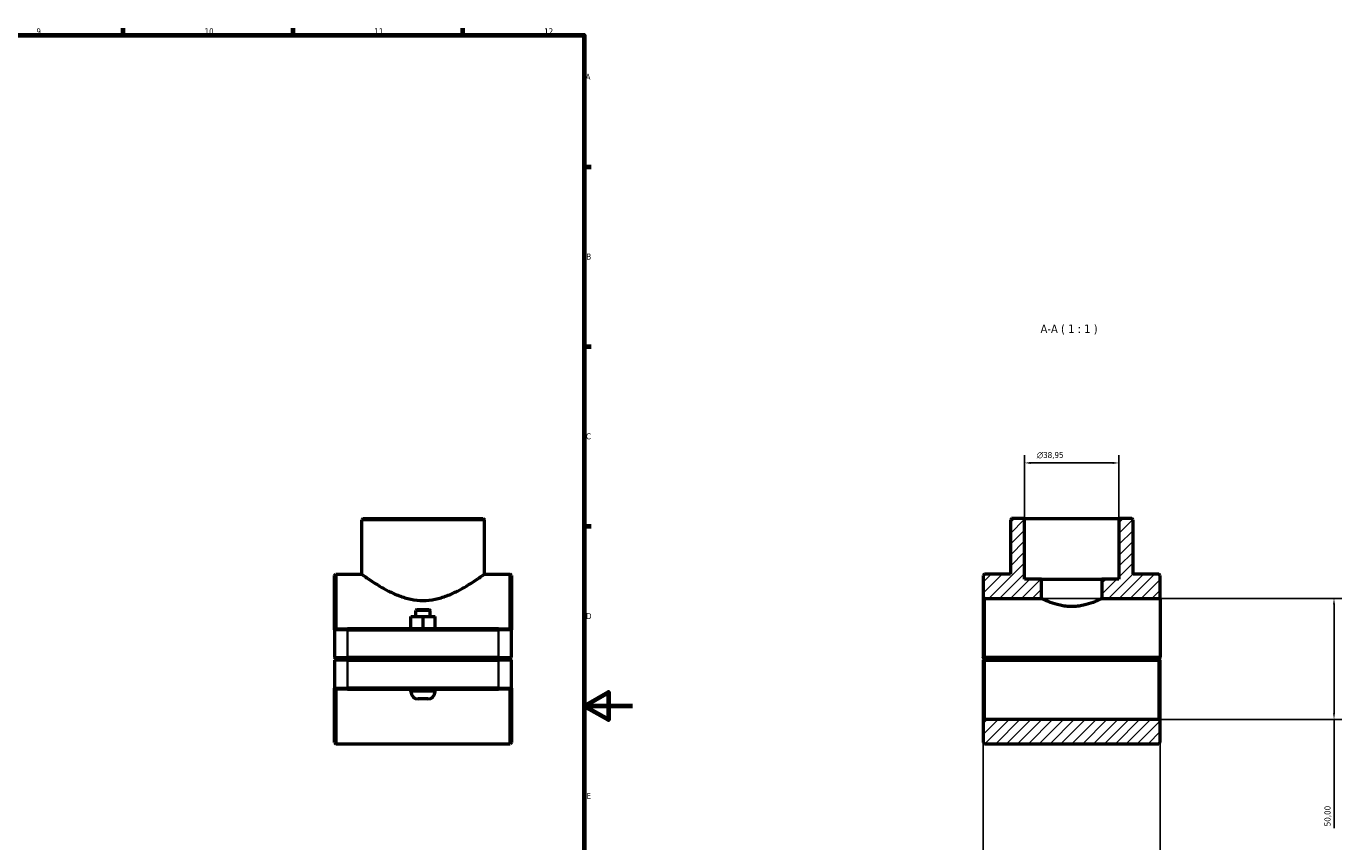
# Model space of a CAD drawing. Header units: millimetres. Extents: x 0 to 1134, y -4 to 1083.
# Tile 6 of 6: x 591 to 1134, y 241 to 578. Entities that reach past the tile are written whole.
import ezdxf

# ---------------------------------------------------------------- set-up
doc = ezdxf.new("R2010")
doc.units = ezdxf.units.MM
for name, color, linetype, lineweight in [('Border (ISO)', 7, 'Continuous', 70), ('Dimension (ISO)', 7, 'Continuous', 25), ('Hatch (ISO)', 7, 'Continuous', 18), ('Symbol (ISO)', 7, 'Continuous', 25), ('Visible (ISO)', 7, 'Continuous', 50), ('Visible Narrow (ISO)', 7, 'Continuous', 35)]:
    doc.layers.add(name, color=color, linetype=linetype, lineweight=lineweight)
doc.styles.add('Label Text (ISO)', font='tahoma.ttf')
doc.styles.add('Note Text (ISO)', font='tahoma.ttf')
doc.dimstyles.new('Default (ISO)', dxfattribs={"dimtxt": 2.5, "dimasz": 2.5, "dimexe": 3.175, "dimexo": 0, "dimgap": 0.762, "dimtad": 1, "dimrnd": 1e-08, "dimzin": 0, "dimtxsty": 'Note Text (ISO)', "dimcen": 0.09, "dimdle": 10, "dimclrd": 256, "dimclre": 256, "dimclrt": 232, "dimazin": 0, "dimtfac": 1.40208, "dimtmove": 0, "dimatfit": 3, "dimfxl": 1, "dimtolj": 1, "dimtzin": 0, "dimlwd": -1, "dimlwe": -1, "dimarcsym": 0})

# ---------------------------------------------------------------- blocks, each defined once
blk = doc.blocks.new('Borders Default Border')
at = {"layer": 'Border (ISO)'}
for p, q in [((630.75, 574), (630.75, 576.9)), ((700.83, 574), (700.83, 576.9)), ((770.92, 574), (770.92, 576.9)), ((821, 519.75), (823.9, 519.75)), ((821, 445.5), (823.9, 445.5)), ((821, 371.25), (823.9, 371.25))]:
    blk.add_line(p, q, dxfattribs=at)
at = {"layer": 'Border (ISO)', "flags": 128}
for points in [[(20, 20), (20, 574), (821, 574), (821, 20), (20, 20)], [(841, 297), (821, 297), (831, 302.77), (831, 291.23), (821, 297)]]:
    blk.add_lwpolyline(points, dxfattribs=at)
at = {"layer": 'Border (ISO)', "color": 232, "true_color": 0xca0064, "char_height": 2.5, "attachment_point": 7, "style": 'Note Text (ISO)'}
for s, insert in [('9', (594.88, 574.35)), ('10', (664.29, 574.35)), ('11', (734.37, 574.4)), ('12', (804.46, 574.4)), ('A', (821.59, 555.62)), ('B', (821.89, 481.37)), ('C', (821.73, 407.08)), ('D', (821.73, 332.88)), ('E', (821.94, 258.63))]:
    blk.add_mtext(s, dxfattribs=dict(at, insert=insert))
blk = doc.blocks.new('*D7')
at = {"layer": 'Defpoints', "color": 0, "transparency": 16777216}
for p in [(1002.75, 397.39), (1002.75, 374.43), (1041.71, 374.43)]:
    blk.add_point(p, dxfattribs=at)
at = {"layer": 'Dimension (ISO)', "transparency": 16777216}
for p, q in [((1002.75, 374.43), (1002.75, 400.57)), ((1039.21, 397.39), (1005.25, 397.39)), ((1041.71, 374.43), (1041.71, 400.57))]:
    blk.add_line(p, q, dxfattribs=at)
for points in [[(1005.25, 397.81), (1005.25, 396.97), (1002.75, 397.39)], [(1039.21, 397.81), (1039.21, 396.97), (1041.71, 397.39)]]:
    blk.add_solid(points, dxfattribs=at)
at = {"layer": 'Dimension (ISO)', "color": 232, "true_color": 0xca0064, "transparency": 16777216, "insert": (1007.84, 401.91), "char_height": 2.5, "attachment_point": 1, "style": 'Note Text (ISO)'}
blk.add_mtext('\\A1;\\fAIGDT|b0|i0;\\H2.5000;\\ln\\fTahoma|b0|i0;\\H2.5000;38,95', dxfattribs=at)
blk = doc.blocks.new('*D8')
at = {"layer": 'Defpoints', "color": 0, "transparency": 16777216}
for p in [(985.73, 316.98), (1058.73, 316.98), (985.73, 147.11)]:
    blk.add_point(p, dxfattribs=at)
at = {"layer": 'Dimension (ISO)', "transparency": 16777216}
for p, q in [((985.73, 316.98), (985.73, 143.94)), ((1058.73, 316.98), (1058.73, 143.94)), ((985.73, 147.11), (973.46, 147.11)), ((1056.23, 147.11), (988.23, 147.11))]:
    blk.add_line(p, q, dxfattribs=at)
for points in [[(988.23, 147.53), (988.23, 146.7), (985.73, 147.11)], [(1056.23, 147.53), (1056.23, 146.7), (1058.73, 147.11)]]:
    blk.add_solid(points, dxfattribs=at)
at = {"layer": 'Dimension (ISO)', "color": 232, "true_color": 0xca0064, "transparency": 16777216, "insert": (974.22, 151.05), "char_height": 2.5, "attachment_point": 1, "style": 'Note Text (ISO)'}
blk.add_mtext('\\A1;73,00', dxfattribs=at)
blk = doc.blocks.new('*D9')
at = {"layer": 'Defpoints', "color": 0, "transparency": 16777216}
for p in [(1009.73, 341.43), (1058.23, 291.43), (1130.51, 291.43)]:
    blk.add_point(p, dxfattribs=at)
at = {"layer": 'Dimension (ISO)', "transparency": 16777216}
for p, q in [((1009.73, 341.43), (1133.68, 341.43)), ((1130.51, 338.93), (1130.51, 293.93)), ((1058.23, 291.43), (1133.68, 291.43)), ((1130.51, 291.43), (1130.51, 246.56))]:
    blk.add_line(p, q, dxfattribs=at)
for points in [[(1130.09, 338.93), (1130.92, 338.93), (1130.51, 341.43)], [(1130.09, 293.93), (1130.92, 293.93), (1130.51, 291.43)]]:
    blk.add_solid(points, dxfattribs=at)
at = {"layer": 'Dimension (ISO)', "color": 232, "true_color": 0xca0064, "transparency": 16777216, "insert": (1126.57, 247.33), "char_height": 2.5, "attachment_point": 1, "rotation": 90, "style": 'Note Text (ISO)'}
blk.add_mtext('\\A1;50,00', dxfattribs=at)

msp = doc.modelspace()

# ---------------------------------------------------------------- hatches: boundary and pattern name
at = {"layer": 'Hatch (ISO)'}
h = msp.add_hatch(dxfattribs=at)
h.set_pattern_fill('ANSI31', color=256, scale=25.4, style=0)
h.set_pattern_definition([(45, (0, 0), (-2.245064, 2.245064), [])])
h.paths.add_polyline_path([(1058.73, 281.927), (1058.73, 290.927), (1058.23, 291.427), (986.23, 291.427), (985.73, 290.927), (985.73, 281.927), (986.23, 281.427), (1058.23, 281.427)])
h.paths.add_polyline_path([(1034.73, 341.427), (1058.73, 341.427), (1058.73, 350.927), (1058.23, 351.427), (1047.549, 351.427), (1047.549, 373.927), (1047.049, 374.427), (1041.706, 374.427), (1041.706, 349.427), (1034.73, 349.427)])
h.paths.add_polyline_path([(985.73, 350.927), (985.73, 341.927), (986.23, 341.427), (1009.73, 341.427), (1009.73, 349.427), (1002.754, 349.427), (1002.754, 374.427), (997.411, 374.427), (996.911, 373.927), (996.911, 351.427), (986.23, 351.427)])

# ---------------------------------------------------------------- linework, layer by layer
at = {"layer": 'Visible (ISO)'}
for p, q in [((729.645, 374.427), (729.145, 373.927)), ((729.145, 351.427), (729.145, 373.927)), ((779.783, 373.927), (729.145, 373.927)), ((729.645, 374.427), (779.283, 374.427)), ((779.283, 374.427), (779.783, 373.927)), ((779.783, 351.427), (779.783, 373.927)), ((997.411, 374.427), (996.911, 373.927)), ((996.911, 373.927), (996.911, 351.427)), ((1002.754, 374.427), (997.411, 374.427)), ((1002.754, 349.427), (1002.754, 374.427)), ((1002.754, 374.427), (1041.706, 374.427)), ((1047.049, 374.427), (1041.706, 374.427)), ((1041.706, 374.427), (1041.706, 349.427)), ((1047.549, 373.927), (1047.049, 374.427)), ((1047.549, 351.427), (1047.549, 373.927)), ((717.964, 350.927), (718.464, 351.427)), ((717.964, 328.427), (717.964, 350.927)), ((718.464, 351.427), (718.464, 328.927)), ((718.464, 351.427), (729.145, 351.427)), ((779.783, 351.427), (790.464, 351.427)), ((790.464, 328.927), (790.464, 351.427)), ((790.964, 350.927), (790.464, 351.427)), ((790.964, 350.927), (790.964, 328.427)), ((986.23, 351.427), (985.73, 350.927)), ((985.73, 350.927), (985.73, 341.927)), ((996.911, 351.427), (986.23, 351.427)), ((1009.73, 349.427), (1002.754, 349.427)), ((1009.73, 341.427), (1009.73, 349.427)), ((1009.73, 349.427), (1034.73, 349.427)), ((1041.706, 349.427), (1034.73, 349.427)), ((1034.73, 349.427), (1034.73, 341.427)), ((1058.23, 351.427), (1047.549, 351.427)), ((1058.73, 350.927), (1058.23, 351.427)), ((1058.73, 341.427), (1058.73, 350.927)), ((751.964, 336.927), (751.464, 336.427)), ((751.964, 336.927), (756.964, 336.927)), ((756.964, 336.927), (757.464, 336.427)), ((985.73, 341.927), (986.23, 341.427)), ((985.73, 341.927), (985.73, 316.977)), ((986.23, 341.427), (1009.73, 341.427)), ((986.23, 316.977), (986.23, 341.427)), ((1034.73, 341.427), (1058.73, 341.427)), ((1058.73, 341.427), (1058.73, 316.977)), ((749.448, 333.927), (749.479, 333.927)), ((749.448, 328.927), (749.448, 333.927)), ((749.479, 333.927), (754.495, 333.927)), ((749.479, 328.927), (749.479, 333.927)), ((757.464, 336.427), (751.464, 336.427)), ((751.464, 333.927), (751.464, 336.427)), ((754.495, 333.927), (759.479, 333.927)), ((754.495, 328.927), (754.495, 333.927)), ((757.464, 333.927), (757.464, 336.427)), ((759.479, 328.927), (759.479, 333.927)), ((718.464, 328.927), (717.964, 328.427)), ((723.264, 328.427), (717.964, 328.427)), ((717.964, 328.427), (717.964, 316.977)), ((718.464, 328.927), (723.264, 328.927)), ((785.664, 328.927), (723.264, 328.927)), ((723.264, 328.427), (785.664, 328.427)), ((785.664, 328.927), (790.464, 328.927)), ((790.964, 328.427), (785.664, 328.427)), ((790.464, 328.927), (790.964, 328.427)), ((790.964, 316.977), (790.964, 328.427)), ((718.464, 316.477), (717.964, 316.977)), ((717.964, 316.977), (723.264, 316.977)), ((718.464, 316.377), (717.964, 315.877)), ((723.264, 315.877), (717.964, 315.877)), ((717.964, 315.877), (717.964, 304.427)), ((723.264, 316.477), (718.464, 316.477)), ((718.464, 316.377), (723.264, 316.377)), ((785.664, 316.977), (723.264, 316.977)), ((723.264, 316.477), (785.664, 316.477)), ((785.664, 316.377), (723.264, 316.377)), ((723.264, 315.877), (785.664, 315.877)), ((749.464, 316.377), (749.464, 316.477)), ((759.464, 316.377), (759.464, 316.477)), ((785.664, 316.977), (790.964, 316.977)), ((790.464, 316.477), (785.664, 316.477)), ((785.664, 316.377), (790.464, 316.377)), ((790.964, 315.877), (785.664, 315.877)), ((790.464, 316.477), (790.964, 316.977)), ((790.464, 316.377), (790.964, 315.877)), ((790.964, 304.427), (790.964, 315.877)), ((985.73, 315.877), (985.73, 290.927)), ((986.23, 316.477), (985.981, 316.727)), ((985.981, 316.128), (986.23, 316.377)), ((1058.73, 316.977), (986.23, 316.977)), ((986.23, 316.477), (1058.23, 316.477)), ((1058.23, 316.377), (986.23, 316.377)), ((986.23, 291.427), (986.23, 315.877)), ((986.23, 315.877), (1058.23, 315.877)), ((1017.23, 316.477), (1017.23, 316.377)), ((1027.23, 316.477), (1027.23, 316.377)), ((1058.73, 316.977), (1058.23, 316.477)), ((1058.23, 316.377), (1058.48, 316.128)), ((1058.23, 315.877), (1058.23, 291.427)), ((1058.73, 316.977), (1058.73, 316.977)), ((1058.73, 290.927), (1058.73, 315.877)), ((717.964, 281.927), (717.964, 304.427)), ((717.964, 304.427), (723.264, 304.427)), ((718.464, 303.927), (717.964, 304.427)), ((785.664, 304.427), (723.264, 304.427)), ((785.664, 304.427), (790.964, 304.427)), ((790.464, 303.927), (790.964, 304.427)), ((790.964, 304.427), (790.964, 281.927)), ((718.464, 303.927), (718.464, 281.427)), ((723.264, 303.927), (718.464, 303.927)), ((723.264, 303.927), (785.664, 303.927)), ((749.464, 302.927), (749.464, 303.927)), ((756.464, 299.927), (752.464, 299.927)), ((759.464, 302.927), (759.464, 303.927)), ((790.464, 303.927), (785.664, 303.927)), ((790.464, 281.427), (790.464, 303.927)), ((986.23, 291.427), (985.73, 290.927)), ((985.73, 290.927), (985.73, 281.927)), ((1058.23, 291.427), (986.23, 291.427)), ((1058.73, 290.927), (1058.23, 291.427)), ((1058.73, 281.927), (1058.73, 290.927)), ((717.964, 281.927), (718.464, 281.427)), ((718.464, 281.427), (790.464, 281.427)), ((790.964, 281.927), (790.464, 281.427)), ((985.73, 281.927), (986.23, 281.427)), ((986.23, 281.427), (1058.23, 281.427)), ((1058.23, 281.427), (1058.73, 281.927))]:
    msp.add_line(p, q, dxfattribs=at)
for centre, start, end in [((752.464, 302.927), 180, 270), ((756.464, 302.927), 270, 0)]:
    msp.add_arc(centre, 3, start, end, dxfattribs=at)
for points, knots in [([(729.145, 351.427), (729.145, 351.427), (729.31, 351.307), (729.984, 350.824), (730.492, 350.462), (731.807, 349.549), (732.615, 348.998), (734.452, 347.796), (735.48, 347.145), (737.66, 345.847), (738.898, 345.149), (741.595, 343.781), (743.055, 343.112), (746.133, 341.949), (747.754, 341.454), (751.075, 340.775), (752.777, 340.593), (754.464, 340.593)], [12.0435857, 12.0435857, 12.0435857, 12.0435857, 12.5410709, 12.5410709, 13.0385561, 13.0385561, 13.5360413, 13.5360413, 14.0335264, 14.0335264, 14.5396734, 14.5396734, 15.0458204, 15.0458204, 15.5519673, 15.5519673, 16.0581143, 16.0581143, 16.0581143, 16.0581143]), ([(754.464, 340.593), (756.151, 340.593), (757.852, 340.775), (761.174, 341.454), (762.794, 341.949), (765.872, 343.112), (767.332, 343.781), (770.03, 345.149), (771.267, 345.847), (773.448, 347.145), (774.476, 347.796), (776.312, 348.998), (777.12, 349.549), (778.435, 350.462), (778.943, 350.824), (779.617, 351.307), (779.783, 351.427), (779.783, 351.427)], [0, 0, 0, 0, 0.506147, 0.506147, 1.0122939, 1.0122939, 1.5184409, 1.5184409, 2.0245878, 2.0245878, 2.522073, 2.522073, 3.0195582, 3.0195582, 3.5170434, 3.5170434, 4.0145286, 4.0145286, 4.0145286, 4.0145286]), ([(1022.23, 338.078), (1021.428, 338.078), (1020.605, 338.124), (1018.978, 338.306), (1018.174, 338.442), (1015.873, 338.942), (1014.487, 339.399), (1012.299, 340.226), (1011.341, 340.656), (1010.377, 341.109), (1010.132, 341.229), (1009.808, 341.388), (1009.73, 341.427), (1009.73, 341.427)], [0, 0, 0, 0, 0.240572, 0.240572, 0.481144, 0.481144, 0.962288, 0.962288, 1.4421204, 1.4421204, 1.6820366, 1.6820366, 1.9219528, 1.9219528, 1.9219528, 1.9219528]), ([(1034.73, 341.427), (1034.73, 341.427), (1034.652, 341.388), (1034.329, 341.229), (1034.084, 341.109), (1033.12, 340.656), (1032.162, 340.226), (1029.974, 339.399), (1028.588, 338.942), (1026.287, 338.442), (1025.483, 338.306), (1023.856, 338.124), (1023.032, 338.078), (1022.23, 338.078)], [5.7658583, 5.7658583, 5.7658583, 5.7658583, 6.0057745, 6.0057745, 6.2456907, 6.2456907, 6.725523, 6.725523, 7.206667, 7.206667, 7.447239, 7.447239, 7.687811, 7.687811, 7.687811, 7.687811])]:
    msp.add_open_spline(points, degree=3, knots=knots, dxfattribs=at)
for points in [[(985.981, 316.727), (985.856, 316.851), (985.73, 316.977)], [(985.73, 315.877), (985.856, 316.003), (985.981, 316.128)], [(1058.48, 316.128), (1058.604, 316.003), (1058.73, 315.877)]]:
    msp.add_open_spline(points, degree=2, dxfattribs=at)
for points, weights in [([(985.981, 316.727), (986.107, 316.853), (986.23, 316.977)], [1.00580089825, 1.00874122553, 1.01163921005]), ([(986.23, 315.877), (986.107, 316.002), (985.981, 316.128)], [1.01163921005, 1.00874122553, 1.00580089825]), ([(1058.48, 316.128), (1058.354, 316.002), (1058.23, 315.877)], [1.00580089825, 1.00874122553, 1.01163921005])]:
    msp.add_rational_spline(points, weights, degree=2, dxfattribs=at)
at = {"layer": 'Visible Narrow (ISO)'}
for p, q in [((723.264, 328.902), (723.264, 328.452)), ((723.264, 317.55), (723.264, 327.855)), ((785.664, 328.902), (785.664, 328.452)), ((785.664, 327.855), (785.664, 317.55)), ((723.264, 316.502), (723.264, 316.952)), ((723.264, 316.352), (723.264, 315.902)), ((723.264, 305), (723.264, 315.305)), ((785.664, 316.502), (785.664, 316.952)), ((785.664, 316.352), (785.664, 315.902)), ((785.664, 315.305), (785.664, 305)), ((723.264, 303.952), (723.264, 304.402)), ((785.664, 303.952), (785.664, 304.402)), ((749.525, 302.927), (759.402, 302.927))]:
    msp.add_line(p, q, dxfattribs=at)

# ---------------------------------------------------------------- block references
msp.add_blockref('Borders Default Border', (0, 0))

# ---------------------------------------------------------------- texts
at = {"layer": 'Symbol (ISO)', "insert": (1009.368, 450.427), "char_height": 3.5, "attachment_point": 7, "style": 'Label Text (ISO)'}
msp.add_mtext('A-A ( 1 : 1 )', dxfattribs=at)

# ---------------------------------------------------------------- dimensions: what is measured, and where the dimension line sits
at = {"layer": 'Dimension (ISO)'}
dim = msp.add_linear_dim(base=(1002.754, 397.391), p1=(1041.706, 374.427), p2=(1002.754, 374.427), angle=180, text='\\fAIGDT|b0|i0;\\H2.5000;\\ln\\fTahoma|b0|i0;\\H2.5000;<>', dimstyle='Default (ISO)', override={"dimdec": 2, "dimtp": 0, "dimtm": 0, "dimtdec": 2, "dimtofl": 0, "dimatfit": 1}, dxfattribs=at)
dim.commit()
dim.dimension.update_dxf_attribs({"geometry": '*D7', "text_midpoint": (1013.378, 397.391), "dimtype": 160})
dim = msp.add_linear_dim(base=(1130.506, 291.427), p1=(1009.73, 341.427), p2=(1058.23, 291.427), angle=270, dimstyle='Default (ISO)', override={"dimdec": 2, "dimtp": 0, "dimtm": 0, "dimtdec": 2, "dimtofl": 0, "dimatfit": 2}, dxfattribs=at)
dim.commit()
dim.dimension.update_dxf_attribs({"geometry": '*D9', "text_midpoint": (1130.506, 251.427), "dimtype": 160})
dim = msp.add_linear_dim(base=(985.73, 147.112), p1=(1058.73, 316.977), p2=(985.73, 316.977), dimstyle='Default (ISO)', override={"dimdec": 2, "dimtp": 0, "dimtm": 0, "dimtdec": 2, "dimtofl": 0, "dimatfit": 2}, dxfattribs=at)
dim.commit()
dim.dimension.update_dxf_attribs({"geometry": '*D8', "text_midpoint": (978.346, 147.112), "dimtype": 160})

doc.saveas('drawing.dxf')
